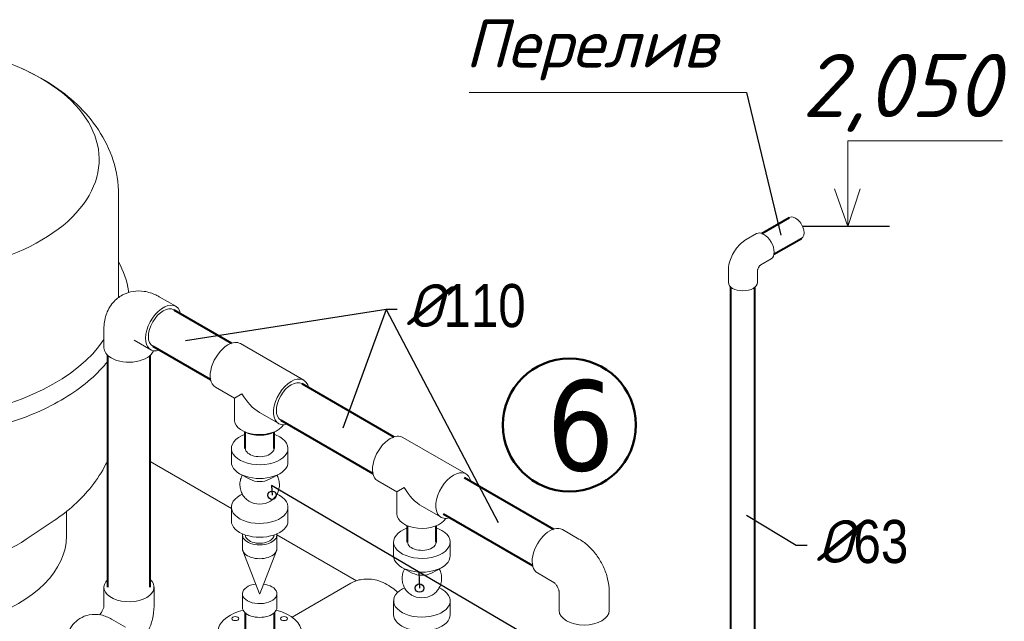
# Model space of a CAD drawing. Extents: x 4114239 to 5838486, y 780458 to 1383318.
# Tile 36 of 231: x 4339862 to 4347674, y 1009621 to 1014394. Entities that reach past the tile are written whole.
import ezdxf
from ezdxf.enums import TextEntityAlignment as Align

# ---------------------------------------------------------------- set-up
doc = ezdxf.new("R2010")
doc.units = 0
doc.header["$MEASUREMENT"] = 0
doc.layers.add('02', color=7, linetype='Continuous')
for name, color, linetype, lineweight in [('1', 7, 'Continuous', 50), ('1-A', 1, 'Continuous', 40), ('Линия', 7, 'Continuous', 35), ('Основные', 160, 'Continuous', 40)]:
    doc.layers.add(name, color=color, linetype=linetype, lineweight=lineweight)
doc.layers.add('Отметки', color=7, linetype='Continuous', lineweight=0, true_color=0x221726)
doc.styles.add('GOST_P', font='isocpeui.ttf')
doc.styles.add('ГОСТ 250', font='isocpeui.ttf', dxfattribs={"height": 300})

msp = doc.modelspace()

# ---------------------------------------------------------------- linework, layer by layer
at = {"color": 0, "linetype": 'Continuous', "lineweight": 0, "extrusion": (5.55112e-17, 0.816497, 0.57735)}
for p, q in [((4340646.145, 1012215.459, 0), (4340646.145, 1013004.9426)), ((4345707.9308, 1012696.6883), (4345626.3724, 1012649.6006, 0)), ((4345823.2718, 1012496.9119), (4345741.7299, 1012449.8337, 0)), ((4345484.568, 1012309.8127, 0), (4345484.568, 1012403.9882, 0)), ((4345715.25, 1012309.8127), (4345715.25, 1012403.9691, 0)), ((4340969.4034, 1012196.09, 0), (4341100.3261, 1012120.5018, 0)), ((4340530.3908, 1011942.6259, 0), (4340530.3908, 1011791.4495)), ((4340770.592, 1011851.7385, 0), (4340901.5147, 1011776.1503, 0)), ((4342115.9867, 1011534.1098), (4341613.7587, 1011824.0713, 0)), ((4341566.6556, 1011392.131, 0), (4341414.9473, 1011479.7198)), ((4341624.8861, 1011425.7504, 0), (4341566.6556, 1011392.131, 0)), ((4341566.6556, 1011216.9534, 0), (4341566.6556, 1011392.131, 0)), ((4341917.1753, 1011189.7584, 0), (4341765.467, 1011277.3472, 0)), ((4343403.6843, 1010790.6573, 0), (4342901.4564, 1011080.6187)), ((4341541.3934, 1010883.9067, 0), (4341541.3934, 1010992.952, 0)), ((4341990.6161, 1010883.9067), (4341990.6161, 1010992.952, 0)), ((4341541.3934, 1010516.4653, 0), (4340896.1431, 1010889.0008, 0)), ((4341688.8616, 1010747.5656), (4341611.7184, 1010789.6623)), ((4341843.1479, 1010747.5656, 0), (4341920.2911, 1010789.6623)), ((4342854.3532, 1010648.6784, 0), (4342702.645, 1010736.2672, 0)), ((4342912.5838, 1010682.2978, 0), (4342854.3532, 1010648.6784)), ((4342854.3532, 1010473.5008), (4342854.3532, 1010648.6784, 0)), ((4341628.4583, 1010630.4103, 0), (4341611.7184, 1010621.2754, 0)), ((4341903.5512, 1010630.4103), (4341920.2911, 1010621.2754, 0)), ((4340233.4583, 1010297.5367, 0), (4340233.4583, 1010492.337)), ((4341541.3934, 1010417.9857), (4341541.3934, 1010527.0311)), ((4341990.6161, 1010417.9857), (4341990.6161, 1010527.0311, 0)), ((4343204.8729, 1010446.3058, 0), (4343053.1646, 1010533.8946)), ((4339914.7321, 1010272.3594, 0), (4340134.9236, 1010420.1291)), ((4344298.8918, 1010273.809), (4344167.9691, 1010349.3972)), ((4341629.4168, 1010196.998), (4341629.4168, 1010306.0433, 0)), ((4341652.1814, 1010306.0433), (4341652.1814, 1010306.1905)), ((4341879.8281, 1010306.0433, 0), (4341879.8281, 1010306.1905)), ((4342534.1136, 1009943.3181, 0), (4341902.5528, 1010307.9498, 0)), ((4341902.5928, 1010196.998, 0), (4341902.5928, 1010306.0433)), ((4342828.5104, 1010140.7894, 0), (4342828.5104, 1010249.8347, 0)), ((4343277.7331, 1010140.7894, 0), (4343277.7331, 1010249.8347, 0)), ((4341765.9752, 1009840.1185), (4341632.7917, 1010179.5763)), ((4341766.0344, 1009840.1185), (4341899.2179, 1010179.5763, 0)), ((4342975.9786, 1010004.4483), (4342898.8354, 1010046.545, 0)), ((4343130.2649, 1010004.4483, 0), (4343207.4081, 1010046.545)), ((4344099.9602, 1009929.5269), (4343969.1577, 1010005.0458, 0)), ((4340530.3899, 1009740.1798, 0), (4340530.3899, 1009891.3562, 0)), ((4340928.0127, 1009740.1798, 0), (4340928.0127, 1009891.3562)), ((4342488.5079, 1009922.742, 0), (4342023.1095, 1009654.0441)), ((4342915.5753, 1009887.293, 0), (4342898.8354, 1009878.1581, 0)), ((4343190.6682, 1009887.293, 0), (4343207.4081, 1009878.1581, 0)), ((4344141.4702, 1009857.6295), (4344141.4702, 1009706.5918, 0)), ((4344539.093, 1009857.7683), (4344539.093, 1009706.5918)), ((4341629.4168, 1009731.077, 0), (4341629.4168, 1009840.1223)), ((4341902.5928, 1009731.077, 0), (4341902.5928, 1009840.1223, 0)), ((4342828.5104, 1009674.8684), (4342828.5104, 1009783.9138)), ((4343277.7331, 1009674.8684), (4343277.7331, 1009783.9138, 0)), ((4340700.9873, 1009575.2936), (4340591.5273, 1009638.4903, 0))]:
    msp.add_line(p, q, dxfattribs=at)
at = {"linetype": 'Continuous', "lineweight": 40, "extrusion": (5.55112e-17, 0.816497, 0.57735)}
for p, q in [((4345750.0521, 1012698.2256, 0), (4345969.1405, 1012824.7163)), ((4345845.6637, 1012532.6214, 0), (4346064.7521, 1012659.1122)), ((4345504.2974, 1008314.6786), (4345504.2974, 1012272.5659, 0)), ((4345695.5206, 1008314.6786), (4345695.5206, 1012272.5659, 0)), ((4341084.3908, 1012092.9011, 0), (4341543.8403, 1011827.6378, 0)), ((4340562.2613, 1009891.3567, 0), (4340562.2613, 1011729.1151)), ((4340896.1431, 1009891.3567, 0), (4340896.1431, 1011729.1151)), ((4340917.4499, 1011803.751), (4341376.8995, 1011538.4877, 0)), ((4342100.0514, 1011506.5092, 0), (4342831.538, 1011084.1852, 0)), ((4341933.1105, 1011217.3591), (4342664.5971, 1010795.0351)), ((4341652.1814, 1010992.952), (4341652.1814, 1011122.2951)), ((4341879.8281, 1010992.952), (4341879.8281, 1011122.2951, 0)), ((4343387.749, 1010763.0566), (4344098.0507, 1010352.9637, 0)), ((4343220.8082, 1010473.9065), (4343931.1098, 1010063.8136, 0)), ((4342939.2984, 1010249.8347), (4342939.2984, 1010379.4079)), ((4343166.945, 1010249.8347, 0), (4343166.945, 1010379.3733)), ((4341652.1777, 1009687.4893), (4341652.1487, 1009512.2692)), ((4341879.8243, 1009687.4827, 0), (4341879.7954, 1009512.2316, 0))]:
    msp.add_line(p, q, dxfattribs=at)
for p, q in [((4346763.4569, 1012753.3093), (4346073.9798, 1012753.3093)), ((4342770.2486, 1012093.7758), (4342424.4658, 1011153.4623)), ((4342770.2486, 1012093.7758), (4343657.2272, 1010405.4487)), ((4341858.8119, 1010698.8022), (4341864.6902, 1010621.3879, 0)), ((4343029.1466, 1010011.8508), (4343033.7614, 1009885.0893, 0))]:
    msp.add_line(p, q)
at = {"color": 7, "lineweight": 25, "ltscale": 1000}
for points in [[(4342857.7567, 1012093.7758), (4342770.2486, 1012093.7758), (4341176.3927, 1011845.0999)], [(4344761.6049, 1009046.3143), (4344674.0968, 1009046.3143), (4341858.8119, 1010698.8022)], [(4346110.6959, 1010222.4102), (4346023.1878, 1010222.4102), (4345626.9608, 1010461.0231)]]:
    msp.add_lwpolyline(points, dxfattribs=at)
for centre in [(4341864.6902, 1010621.3879, 0), (4343033.7614, 1009885.0893, 0)]:
    msp.add_circle(centre, 33.3336)
at = {"color": 0, "linetype": 'Continuous', "lineweight": 0, "extrusion": (4.28451e-17, 2.22045e-16, -1)}
for start_param, end_param in [(5.497787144, 10.751200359), (4.868965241, 5.497787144)]:
    msp.add_ellipse((4338916.0305, 1013285.5763, 0), major_axis=(1576.5228, 0), ratio=0.577350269, start_param=start_param, end_param=end_param, dxfattribs=at)
at = {"color": 0, "linetype": 'Continuous', "lineweight": 0, "extrusion": (-3.51927e-17, 1.71978e-16, -1)}
msp.add_ellipse((4346016.9463, 1012741.9143), major_axis=(-47.8058, 82.8021), ratio=0.577350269, start_param=0, end_param=3.141592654, dxfattribs=at)
at = {"color": 0, "linetype": 'Continuous', "lineweight": 0, "extrusion": (-9.07038e-17, 2.68126e-16, -1)}
msp.add_ellipse((4345765.6013, 1012596.8001), major_axis=(57.6705, -99.8882), ratio=0.577350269, start_param=3.141592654, end_param=6.283185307, dxfattribs=at)
at = {"color": 0, "linetype": 'Continuous', "lineweight": 0, "extrusion": (1.11022e-16, 1.66533e-16, -1)}
msp.add_ellipse((4345599.909, 1012309.8127), major_axis=(-115.341, 0), ratio=0.577350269, start_param=3.141592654, end_param=6.283185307, dxfattribs=at)
at = {"color": 0, "linetype": 'Continuous', "lineweight": 0, "extrusion": (1.10897e-16, 2.22045e-16, -1)}
for start_param, end_param in [(0, 0.026277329), (0.367872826, 2.32529878)]:
    msp.add_ellipse((4338916.0305, 1012215.459, 0), major_axis=(1730.1145, 0), ratio=0.577350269, start_param=start_param, end_param=end_param, dxfattribs=at)
at = {"color": 0, "linetype": 'Continuous', "lineweight": 0, "extrusion": (3.51927e-17, 1.71978e-16, -1)}
for start_param, end_param in [(0.785398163, 3.715668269), (5.709109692, 7.068583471)]:
    msp.add_ellipse((4341000.9204, 1011948.326), major_axis=(-99.4057, -172.1757), ratio=0.577350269, start_param=start_param, end_param=end_param, dxfattribs=at)
at = {"color": 0, "linetype": 'Continuous', "lineweight": 0, "extrusion": (1.11556e-17, 1.85856e-16, -1)}
for centre in [(4341000.9204, 1011948.326, 0), (4342016.581, 1011361.9341)]:
    msp.add_ellipse(centre, major_axis=(83.4704, 144.575), ratio=0.577350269, start_param=3.141592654, end_param=6.283185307, dxfattribs=at)
at = {"color": 0, "linetype": 'Continuous', "lineweight": 0, "extrusion": (8.69853e-17, 2.06174e-16, -1)}
for centre, start_param, end_param in [((4341514.353, 1011651.8955, 0), 3.141592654, 5.497787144), ((4341514.353, 1011651.8955, 0), 5.497787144, 6.283185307), ((4342016.581, 1011361.9341), 2.567517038, 5.497787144), ((4342016.581, 1011361.9341), 5.497787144, 6.857260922), ((4342802.0507, 1010908.443), 3.141592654, 5.497787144), ((4342802.0507, 1010908.443), 5.497787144, 6.283185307), ((4343304.2786, 1010618.4815, 0), 5.497787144, 6.857260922), ((4343304.2786, 1010618.4815, 0), 2.567517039, 5.497787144)]:
    msp.add_ellipse(centre, major_axis=(99.4057, 172.1757), ratio=0.577350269, start_param=start_param, end_param=end_param, dxfattribs=at)
at = {"color": 0, "linetype": 'Continuous', "lineweight": 0, "extrusion": (-1.56577e-16, 1.66533e-16, -1)}
for start_param, end_param in [(5.497787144, 6.283185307), (3.3467117, 5.497787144)]:
    msp.add_ellipse((4340729.2022, 1011791.4495), major_axis=(-198.8114, 0), ratio=0.577350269, start_param=start_param, end_param=end_param, dxfattribs=at)
at = {"color": 0, "linetype": 'Continuous', "lineweight": 0, "extrusion": (-1.48742e-17, 2.47807e-16, -1)}
for centre in [(4341765.467, 1011506.9148, 0), (4343053.1646, 1010763.4623)]:
    msp.add_ellipse(centre, major_axis=(-140.5809, 243.4933), ratio=0.577350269, start_param=3.926990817, end_param=4.71238898, dxfattribs=at)
at = {"color": 0, "linetype": 'Continuous', "lineweight": 0, "extrusion": (-1.42338e-16, 1.66533e-16, -1)}
for centre in [(4341765.467, 1011216.9534), (4343053.1646, 1010473.5008, 0)]:
    msp.add_ellipse(centre, major_axis=(-198.8114, 0), ratio=0.577350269, start_param=3.465274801, end_param=6.283185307, dxfattribs=at)
at = {"color": 0, "linetype": 'Continuous', "lineweight": 0, "extrusion": (1.10799e-16, 2.22045e-16, -1)}
for centre, major_axis, start_param, end_param in [((4341766.0048, 1010992.952, 0), (224.6114, 0), 5.497787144, 10.46415575), ((4341766.0048, 1010992.952, 0), (224.6114, 0), 5.243807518, 5.497787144), ((4341766.0048, 1010883.9067), (224.6114, 0), 0, 3.141592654), ((4341766.0048, 1010794.6878), (112.3057, 0), 0.813576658, 2.328015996), ((4341766.0048, 1010527.0311, 0), (224.6114, 0), 5.497787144, 10.238354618), ((4341766.0048, 1010616.25), (112.3057, 0), 0.75876046, 2.382832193), ((4341766.0048, 1010527.0311, 0), (224.6114, 0), 5.46960865, 5.497787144), ((4341766.0048, 1010417.9857, 0), (224.6114, 0), 0, 3.141592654), ((4343053.1217, 1010249.8347, 0), (224.6114, 0), 5.497787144, 10.46415575), ((4343053.1217, 1010249.8347, 0), (224.6114, 0), 5.243807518, 5.497787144), ((4343053.1217, 1010140.7894, 0), (224.6114, 0), 0, 3.141592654), ((4343053.1217, 1010051.5705), (112.3057, 0), 0.813576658, 2.328015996), ((4343053.1217, 1009783.9138, 0), (224.6114, 0), 5.497787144, 10.238354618), ((4343053.1217, 1009783.9138, 0), (224.6114, 0), 5.46960865, 5.497787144), ((4343053.1217, 1009873.1327), (112.3057, 0), 0.75876046, 2.382832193), ((4343053.1217, 1009674.8684, 0), (224.6114, 0), 0, 3.141592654)]:
    msp.add_ellipse(centre, major_axis=major_axis, ratio=0.577350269, start_param=start_param, end_param=end_param, dxfattribs=at)
at = {"color": 0, "linetype": 'Continuous', "lineweight": 0, "extrusion": (1.90765e-17, 1.66533e-16, -1)}
for start_param, end_param in [(0.785398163, 2.340342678), (0.775540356, 0.785398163)]:
    msp.add_ellipse((4341766.0048, 1011192.8016, 0), major_axis=(166.9409, 0), ratio=0.577350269, start_param=start_param, end_param=end_param, dxfattribs=at)
at = {"color": 0, "linetype": 'Continuous', "lineweight": 0, "extrusion": (2.73488e-17, 1.66533e-16, -1)}
for centre, start_param, end_param in [((4341766.0048, 1010992.952, 0), 0.785398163, 3.141592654), ((4341766.0048, 1010992.952, 0), 0, 0.785398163), ((4341766.0048, 1010306.0433), 0.785398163, 3.141592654), ((4341766.0048, 1010306.0433), 0, 0.785398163), ((4343053.1217, 1010249.8347, 0), 0.785398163, 3.141592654), ((4343053.1217, 1010249.8347, 0), 0, 0.785398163)]:
    msp.add_ellipse(centre, major_axis=(113.8233, 0), ratio=0.577350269, start_param=start_param, end_param=end_param, dxfattribs=at)
at = {"color": 0, "linetype": 'Continuous', "lineweight": 0, "extrusion": (3.89112e-17, 2.3393e-16, -1)}
msp.add_ellipse((4344068.5634, 1010177.2215), major_axis=(-99.4057, -172.1757), ratio=0.577350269, start_param=0, end_param=3.141592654, dxfattribs=at)
at = {"color": 0, "linetype": 'Continuous', "lineweight": 0, "extrusion": (-1.91698e-17, 1.66533e-16, -1)}
for centre, start_param in [((4338916.0305, 1010297.5367), 0), ((4338916.0305, 1010768.4142, 0), 0.710448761)]:
    msp.add_ellipse(centre, major_axis=(1317.4278, 0), ratio=0.577350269, start_param=start_param, end_param=2.085546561, dxfattribs=at)
at = {"color": 0, "linetype": 'Continuous', "lineweight": 0, "extrusion": (1.01092e-16, 1.66533e-16, -1)}
for centre, start_param, end_param in [((4341766.0048, 1010306.0433), 6.173473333, 9.534489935), ((4341766.0048, 1010196.998, 0), 0, 3.141592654), ((4341766.0048, 1009840.1223, 0), 5.497787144, 10.772592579), ((4341766.0048, 1009840.1223, 0), 4.935370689, 5.497787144), ((4341766.0048, 1009731.077), 0, 3.141592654)]:
    msp.add_ellipse(centre, major_axis=(136.588, 0), ratio=0.577350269, start_param=start_param, end_param=end_param, dxfattribs=at)
at = {"color": 0, "linetype": 'Continuous', "lineweight": 0, "extrusion": (2.46519e-32, 2.22045e-16, -1)}
for start_param, end_param in [(0.785398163, 3.715676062), (5.709117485, 7.068583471)]:
    msp.add_ellipse((4340729.2013, 1009891.3562, 0), major_axis=(198.8114, 0), ratio=0.577350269, start_param=start_param, end_param=end_param, dxfattribs=at)
at = {"color": 0, "linetype": 'Continuous', "lineweight": 0, "extrusion": (1.96046e-17, 2.22045e-16, -1)}
msp.add_ellipse((4341766.0048, 1009840.1223, 0), major_axis=(0.0304, 0), ratio=0.577350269, start_param=0.222759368, end_param=2.918833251, dxfattribs=at)
at = {"color": 0, "linetype": 'Continuous', "lineweight": 0, "extrusion": (-7.45876e-17, 2.22045e-16, -1)}
for start_param, end_param in [(5.497787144, 7.451398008), (1.973503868, 5.497787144)]:
    msp.add_ellipse((4341765.9833, 1009531.0764, 0), major_axis=(-333.8818, 0), ratio=0.577350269, start_param=start_param, end_param=end_param, dxfattribs=at)
at = {"color": 0, "linetype": 'Continuous', "lineweight": 0, "extrusion": (-2.41957e-17, 2.22045e-16, -1)}
msp.add_ellipse((4344340.2816, 1009706.5918), major_axis=(-198.8114, 0), ratio=0.577350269, start_param=3.141592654, end_param=6.283185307, dxfattribs=at)
at = {"color": 0, "linetype": 'Continuous', "lineweight": 0, "extrusion": (-1.13953e-16, 1.66533e-16, -1)}
for centre in [(4341572.8187, 1009642.6, 0), (4341959.1479, 1009642.6, 0)]:
    msp.add_ellipse(centre, major_axis=(-27.3176, 0), ratio=0.577350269, dxfattribs=at)
at = {"color": 0, "linetype": 'Continuous', "lineweight": 0}
for points, knots in [([(4339883.2939, 1014004.3312, 0), (4339963.7817, 1013968.2258), (4340040.9124, 1013926.88, 0), (4340186.5635, 1013832.5743), (4340255.1253, 1013779.6035, 0), (4340380.781, 1013660.2482, 0), (4340437.9244, 1013593.7786, 0), (4340535.379, 1013446.137, 0), (4340575.6101, 1013364.7932, 0), (4340631.1388, 1013190.6417, 0), (4340646.145, 1013097.8871), (4340646.145, 1013004.9426)], [1.4459368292, 1.4459368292, 1.4459368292, 1.4459368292, 1.6279883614, 1.6279883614, 1.8100398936, 1.8100398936, 1.9920914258, 1.9920914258, 2.174142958, 2.174142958, 2.3561944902, 2.3561944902, 2.3561944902, 2.3561944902]), ([(4345626.3724, 1012649.6006, 0), (4345608.5031, 1012639.2837), (4345592.7248, 1012627.0209, 0), (4345564.2588, 1012599.906, 0), (4345551.5855, 1012585.0202), (4345529.1519, 1012553.2478), (4345519.4017, 1012536.3599, 0), (4345503.1028, 1012501.0458), (4345496.548, 1012482.6274), (4345487.2988, 1012444.4177, 0), (4345484.568, 1012424.6219, 0), (4345484.568, 1012403.9882, 0)], [1.570796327, 1.570796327, 1.570796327, 1.570796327, 1.884955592, 1.884955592, 2.199114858, 2.199114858, 2.513274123, 2.513274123, 2.827433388, 2.827433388, 3.141592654, 3.141592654, 3.141592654, 3.141592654]), ([(4340646.145, 1012473.2711), (4340686.3575, 1012398.949, 0), (4340713.2093, 1012321.2422, 0), (4340726.0654, 1012238.2923, 0), (4340726.6507, 1012234.2694), (4340727.1983, 1012230.244)], [2.0534197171, 2.0534197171, 2.0534197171, 2.0534197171, 2.2669506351, 2.2669506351, 2.2778256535, 2.2778256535, 2.2778256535, 2.2778256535]), ([(4345741.7354, 1012449.837, 0), (4345741.7354, 1012449.837), (4345741.3754, 1012449.6173), (4345740.1125, 1012448.6662), (4345739.1659, 1012447.893), (4345736.9218, 1012445.8103), (4345735.6185, 1012444.4928, 0), (4345732.8091, 1012441.3394, 0), (4345731.2962, 1012439.4819), (4345728.2352, 1012435.3258, 0), (4345726.689, 1012433.0103), (4345723.7661, 1012428.1465, 0), (4345722.3947, 1012425.5939), (4345720.0014, 1012420.5847, 0), (4345718.9758, 1012418.1273, 0), (4345717.3469, 1012413.6464), (4345716.7278, 1012411.6088, 0), (4345715.8576, 1012408.1971), (4345715.5899, 1012406.7945, 0), (4345715.2918, 1012404.781, 0), (4345715.2561, 1012404.1501), (4345715.25, 1012403.9747), (4345715.2498, 1012403.9627), (4345715.2498, 1012403.9627)], [1.589507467, 1.589507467, 1.589507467, 1.589507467, 1.721865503, 1.721865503, 1.865660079, 1.865660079, 2.011857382, 2.011857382, 2.165134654, 2.165134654, 2.325880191, 2.325880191, 2.490542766, 2.490542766, 2.653268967, 2.653268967, 2.809049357, 2.809049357, 2.956819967, 2.956819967, 3.100520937, 3.100520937, 3.122881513, 3.122881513, 3.122881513, 3.122881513]), ([(4340530.3908, 1011942.6259, 0), (4340530.3908, 1011977.6811, 0), (4340534.9454, 1012014.4369), (4340558.9093, 1012085.7642), (4340577.0312, 1012120.35), (4340624.5285, 1012174.2519), (4340650.065, 1012194.8829, 0), (4340704.9445, 1012224.2582), (4340733.6579, 1012233.6463), (4340792.4776, 1012243.2896, 0), (4340822.3455, 1012242.8006), (4340883.9739, 1012233.7201), (4340914.6013, 1012223.3946, 0), (4340951.5932, 1012205.9167), (4340960.6511, 1012201.1432), (4340969.4034, 1012196.09, 0)], [0, 0, 0, 0, 0.314159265, 0.314159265, 0.593336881, 0.593336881, 0.803956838, 0.803956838, 1.000078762, 1.000078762, 1.21430889, 1.21430889, 1.480225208, 1.480225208, 1.570796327, 1.570796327, 1.570796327, 1.570796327]), ([(4340562.2613, 1011685.9113), (4340537.985, 1011655.1607, 0), (4340511.3222, 1011625.2136, 0), (4340383.1666, 1011496.4474, 0), (4340257.3815, 1011407.4438), (4339964.4413, 1011257.0309), (4339796.8941, 1011195.921), (4339438.1941, 1011107.9989, 0), (4339247.1564, 1011081.1322, 0), (4338860.6582, 1011063.9416, 0), (4338665.2763, 1011073.5576, 0), (4338289.225, 1011128.334), (4338108.6309, 1011173.4997, 0), (4337836.0455, 1011274.6786, 0), (4337734.7617, 1011321.7762), (4337642.8561, 1011374.8576, 0)], [2.783856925, 2.783856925, 2.783856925, 2.783856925, 2.87773726, 2.87773726, 3.200097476, 3.200097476, 3.525502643, 3.525502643, 3.850104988, 3.850104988, 4.174127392, 4.174127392, 4.498363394, 4.498363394, 4.712574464, 4.712574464, 4.712574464, 4.712574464]), ([(4340562.2613, 1010901.9582), (4340556.9142, 1010890.2698, 0), (4340551.3476, 1010878.7162, 0), (4340513.9609, 1010804.8157, 0), (4340476.1621, 1010746.602), (4340391.5952, 1010639.0854), (4340344.8292, 1010589.7367), (4340244.5875, 1010499.1173, 0), (4340191.0958, 1010457.826), (4340134.9236, 1010420.1291)], [2.614420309, 2.614420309, 2.614420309, 2.614420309, 2.6403739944, 2.6403739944, 2.7824637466, 2.7824637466, 2.9245534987, 2.9245534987, 3.0666432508, 3.0666432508, 3.0666432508, 3.0666432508]), ([(4341628.4583, 1010780.5275, 0), (4341625.9854, 1010775.9954), (4341623.7343, 1010771.3371), (4341619.1853, 1010760.5983, 0), (4341617.0181, 1010754.4402), (4341613.4726, 1010741.9267, 0), (4341612.0874, 1010735.5471, 0), (4341610.1244, 1010722.69, 0), (4341609.5427, 1010716.1877), (4341609.1926, 1010703.1864, 0), (4341609.4235, 1010696.6622, 0), (4341610.6917, 1010683.7181, 0), (4341611.7315, 1010677.2732), (4341614.5983, 1010664.587, 0), (4341616.431, 1010658.3213, 0), (4341620.8521, 1010646.0897), (4341623.4491, 1010640.1002, 0), (4341629.3559, 1010628.5128), (4341632.6771, 1010622.8925, 0), (4341639.978, 1010612.1289, 0), (4341643.9719, 1010606.9649), (4341652.5537, 1010597.192), (4341657.1583, 1010592.5642), (4341666.8881, 1010583.9335), (4341672.0321, 1010579.9138), (4341679.7234, 1010574.6404), (4341682.0951, 1010573.1067), (4341684.5057, 1010571.6388, 0)], [27.046085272, 27.046085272, 27.046085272, 27.046085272, 32.145621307, 32.145621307, 38.573055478, 38.573055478, 45.000486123, 45.000486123, 51.427914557, 51.427914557, 57.85534182, 57.85534182, 64.282768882, 64.282768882, 70.710196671, 70.710196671, 77.137626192, 77.137626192, 83.565058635, 83.565058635, 89.992495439, 89.992495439, 96.419938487, 96.419938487, 102.847390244, 102.847390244, 105.636958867, 105.636958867, 105.636958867, 105.636958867]), ([(4341847.5038, 1010571.6388, 0), (4341853.0653, 1010575.0255, 0), (4341858.4256, 1010578.7668, 0), (4341868.6128, 1010586.8663, 0), (4341873.4599, 1010591.2394), (4341882.5557, 1010600.5359, 0), (4341886.8219, 1010605.4774, 0), (4341894.6919, 1010615.8322), (4341898.3109, 1010621.2655, 0), (4341904.8332, 1010632.518), (4341907.749, 1010638.3589, 0), (4341912.8224, 1010650.3347), (4341914.9898, 1010656.4927), (4341918.5357, 1010669.006), (4341919.9211, 1010675.3856, 0), (4341921.8846, 1010688.2426), (4341922.4664, 1010694.7449, 0), (4341922.817, 1010707.7462, 0), (4341922.5864, 1010714.2704), (4341921.3186, 1010727.2146, 0), (4341920.279, 1010733.6595), (4341917.4125, 1010746.3458, 0), (4341915.5801, 1010752.6116), (4341911.1594, 1010764.8433), (4341908.5626, 1010770.8329), (4341904.942, 1010777.936), (4341904.2558, 1010779.2365, 0), (4341903.5512, 1010780.5274, 0)], [0, 0, 0, 0, 6.435830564, 6.435830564, 12.863278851, 12.863278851, 19.290735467, 19.290735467, 25.718182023, 25.718182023, 32.145621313, 32.145621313, 38.573055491, 38.573055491, 45.000486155, 45.000486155, 51.42791459, 51.42791459, 57.855341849, 57.855341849, 64.282768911, 64.282768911, 70.710196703, 70.710196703, 77.137626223, 77.137626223, 78.590198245, 78.590198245, 78.590198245, 78.590198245]), ([(4344539.093, 1009857.7683), (4344539.093, 1009892.8235), (4344534.456, 1009926.3939), (4344518.7868, 1009991.1258), (4344507.6917, 1010022.2951, 0), (4344480.1176, 1010082.0387, 0), (4344463.628, 1010110.5996, 0), (4344425.6755, 1010164.3512, 0), (4344404.2297, 1010189.5446, 0), (4344356.0048, 1010235.4804, 0), (4344329.2505, 1010256.2814), (4344298.8918, 1010273.809)], [3.141592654, 3.141592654, 3.141592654, 3.141592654, 3.455751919, 3.455751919, 3.769911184, 3.769911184, 4.08407045, 4.08407045, 4.398229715, 4.398229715, 4.71238898, 4.71238898, 4.71238898, 4.71238898]), ([(4342915.5752, 1010037.4101, 0), (4342913.1024, 1010032.8781, 0), (4342910.8512, 1010028.2198), (4342906.3023, 1010017.4809, 0), (4342904.1351, 1010011.3229), (4342900.5896, 1009998.8094, 0), (4342899.2044, 1009992.4298, 0), (4342897.2414, 1009979.5727, 0), (4342896.6597, 1009973.0704), (4342896.3096, 1009960.0691, 0), (4342896.5404, 1009953.5449), (4342897.8086, 1009940.6008, 0), (4342898.8484, 1009934.1559), (4342901.7153, 1009921.4697, 0), (4342903.5479, 1009915.204, 0), (4342907.969, 1009902.9724), (4342910.566, 1009896.9829, 0), (4342916.4728, 1009885.3955), (4342919.794, 1009879.7752, 0), (4342927.0949, 1009869.0116, 0), (4342931.0888, 1009863.8476), (4342939.6707, 1009854.0747), (4342944.2753, 1009849.4469), (4342954.0051, 1009840.8162), (4342959.1491, 1009836.7965, 0), (4342966.8403, 1009831.5231, 0), (4342969.2121, 1009829.9894), (4342971.6227, 1009828.5215)], [27.046085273, 27.046085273, 27.046085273, 27.046085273, 32.145621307, 32.145621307, 38.573055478, 38.573055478, 45.000486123, 45.000486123, 51.427914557, 51.427914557, 57.85534182, 57.85534182, 64.282768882, 64.282768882, 70.710196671, 70.710196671, 77.137626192, 77.137626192, 83.565058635, 83.565058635, 89.992495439, 89.992495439, 96.419938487, 96.419938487, 102.847390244, 102.847390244, 105.636958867, 105.636958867, 105.636958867, 105.636958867]), ([(4343134.6208, 1009828.5215), (4343140.1823, 1009831.9082), (4343145.5426, 1009835.6495, 0), (4343155.7297, 1009843.749, 0), (4343160.5769, 1009848.122), (4343169.6726, 1009857.4186, 0), (4343173.9388, 1009862.3601, 0), (4343181.8088, 1009872.7149), (4343185.4279, 1009878.1482, 0), (4343191.9501, 1009889.4007), (4343194.866, 1009895.2416, 0), (4343199.9394, 1009907.2174), (4343202.1068, 1009913.3753), (4343205.6527, 1009925.8887), (4343207.0381, 1009932.2683), (4343209.0015, 1009945.1253), (4343209.5834, 1009951.6276, 0), (4343209.9339, 1009964.6289, 0), (4343209.7033, 1009971.1531), (4343208.4355, 1009984.0972, 0), (4343207.3959, 1009990.5422), (4343204.5295, 1010003.2284, 0), (4343202.6971, 1010009.4943), (4343198.2764, 1010021.726), (4343195.6795, 1010027.7155), (4343192.0589, 1010034.8187), (4343191.3727, 1010036.1192), (4343190.6682, 1010037.4101)], [0, 0, 0, 0, 6.435830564, 6.435830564, 12.863278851, 12.863278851, 19.290735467, 19.290735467, 25.718182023, 25.718182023, 32.145621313, 32.145621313, 38.573055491, 38.573055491, 45.000486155, 45.000486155, 51.42791459, 51.42791459, 57.855341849, 57.855341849, 64.282768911, 64.282768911, 70.710196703, 70.710196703, 77.137626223, 77.137626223, 78.590198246, 78.590198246, 78.590198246, 78.590198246]), ([(4342860.9286, 1009851.0258, 0), (4342847.2976, 1009863.5628, 0), (4342832.9875, 1009875.3518), (4342781.7777, 1009912.4752), (4342741.3975, 1009933.9427, 0), (4342658.7544, 1009956.2311, 0), (4342618.1536, 1009960.2231, 0), (4342546.2652, 1009948.8972), (4342515.9001, 1009938.5569), (4342488.5079, 1009922.742, 0)], [4.42412631, 4.42412631, 4.42412631, 4.42412631, 4.585272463, 4.585272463, 4.972778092, 4.972778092, 5.279173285, 5.279173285, 5.497787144, 5.497787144, 5.497787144, 5.497787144]), ([(4344141.4722, 1009857.5829, 0), (4344141.4722, 1009857.5829, 0), (4344141.4524, 1009858.0886, 0), (4344141.1979, 1009860.1562, 0), (4344140.9079, 1009861.9571, 0), (4344139.8773, 1009866.484, 0), (4344139.1366, 1009869.2126, 0), (4344137.1243, 1009875.356, 0), (4344135.8336, 1009878.7935, 0), (4344132.696, 1009886.0797), (4344130.827, 1009889.9399, 0), (4344126.6385, 1009897.6611, 0), (4344124.3087, 1009901.5195), (4344119.4749, 1009908.7558), (4344116.9722, 1009912.1368), (4344112.1711, 1009918.0459, 0), (4344109.8684, 1009920.6002, 0), (4344105.8177, 1009924.716, 0), (4344104.0491, 1009926.3166, 0), (4344101.3517, 1009928.5645), (4344100.4036, 1009929.2325), (4344099.969, 1009929.522), (4344099.9208, 1009929.552), (4344099.9208, 1009929.552, 0)], [3.180616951, 3.180616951, 3.180616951, 3.180616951, 3.293405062, 3.293405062, 3.435478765, 3.435478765, 3.578024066, 3.578024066, 3.726189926, 3.726189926, 3.88102207, 3.88102207, 4.039799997, 4.039799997, 4.197429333, 4.197429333, 4.349291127, 4.349291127, 4.494200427, 4.494200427, 4.635575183, 4.635575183, 4.673364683, 4.673364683, 4.673364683, 4.673364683]), ([(4340494.8256, 1009673.3801), (4340496.3476, 1009674.8315, 0), (4340498.0589, 1009676.5845), (4340502.0586, 1009681.0479, 0), (4340504.3902, 1009683.8845, 0), (4340509.1314, 1009690.2448), (4340511.54, 1009693.7936, 0), (4340516.1324, 1009701.2815, 0), (4340518.309, 1009705.2284), (4340522.159, 1009713.0327, 0), (4340523.8356, 1009716.8906), (4340526.5525, 1009724.0031), (4340527.6133, 1009727.2744), (4340529.1523, 1009732.8403, 0), (4340529.6542, 1009735.1723, 0), (4340530.2522, 1009738.6322, 0), (4340530.3566, 1009739.7873, 0), (4340530.3863, 1009740.2506), (4340530.3885, 1009740.2907, 0), (4340530.3899, 1009740.3185, 0)], [5.027468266, 5.027468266, 5.027468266, 5.027468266, 5.148820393, 5.148820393, 5.296986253, 5.296986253, 5.451818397, 5.451818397, 5.610596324, 5.610596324, 5.76822566, 5.76822566, 5.920087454, 5.920087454, 6.064996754, 6.064996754, 6.20637151, 6.20637151, 6.224274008, 6.224274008, 6.224274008, 6.224274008]), ([(4340837.0928, 1009465.5211, 0), (4340854.5913, 1009490.9178, 0), (4340869.8972, 1009517.7724, 0), (4340896.6114, 1009575.6529), (4340907.7066, 1009606.8223, 0), (4340923.3758, 1009671.5541, 0), (4340928.0127, 1009705.1246, 0), (4340928.0127, 1009740.1798, 0)], [5.3603018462, 5.3603018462, 5.3603018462, 5.3603018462, 5.6548667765, 5.6548667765, 5.9690260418, 5.9690260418, 6.2831853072, 6.2831853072, 6.2831853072, 6.2831853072]), ([(4340591.5273, 1009638.4903, 0), (4340566.4949, 1009652.9428, 0), (4340538.3708, 1009664.8437), (4340477.5588, 1009677.1378), (4340445.391, 1009678.4559, 0), (4340387.3209, 1009666.761), (4340362.0618, 1009657.0315), (4340318.4624, 1009629.954, 0), (4340299.9219, 1009613.321, 0), (4340268.788, 1009575.295), (4340256.8244, 1009553.7654), (4340237.9024, 1009506.0134), (4340232.6495, 1009479.8853), (4340229.8809, 1009446.2673), (4340229.5556, 1009437.8352), (4340229.5556, 1009429.5058, 0)], [4.71238898, 4.71238898, 4.71238898, 4.71238898, 5.026548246, 5.026548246, 5.305733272, 5.305733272, 5.51635795, 5.51635795, 5.712485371, 5.712485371, 5.926724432, 5.926724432, 6.192656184, 6.192656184, 6.283185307, 6.283185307, 6.283185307, 6.283185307])]:
    msp.add_open_spline(points, degree=3, knots=knots, dxfattribs=at)
at = {"layer": '02'}
msp.add_line((4345629.0202, 1013817.3233), (4345899.708, 1012683.8883), dxfattribs=at)
at = {"layer": '1'}
msp.add_circle((4344223.2133, 1011178.7314), 527.8193, dxfattribs=at)
at = {"layer": 'Линия', "linetype": 'ByBlock', "lineweight": 0, "ltscale": 10}
for p, q in [((4346431.0382, 1012753.3093), (4346431.0382, 1013432.4286)), ((4346431.0382, 1013432.4286), (4347658.2671, 1013432.4286)), ((4346431.0382, 1012753.3093), (4346325.6789, 1013051.2543)), ((4346431.0382, 1012753.3093), (4346530.1973, 1013051.2543))]:
    msp.add_line(p, q, dxfattribs=at)
at = {"layer": 'Отметки'}
msp.add_line((4343428.8222, 1013817.3233), (4345629.0202, 1013817.3233), dxfattribs=at)

# ---------------------------------------------------------------- texts
at = {"layer": '1', "ltscale": 20, "style": 'GOST_P'}
msp.add_text('2,050', height=501.96086, dxfattribs=at).set_placement((4346851.7592, 1013621.1293), align=Align.CENTER)
at = {"layer": '1-A', "insert": (4344042.1463, 1010804.0318), "char_height": 715.939611, "attachment_point": 7}
msp.add_mtext('\\P{\\fTahoma|b0|i0|c204|p32;6}', dxfattribs=at)
at = {"layer": 'Основные', "color": 0, "style": 'ГОСТ 250'}
msp.add_text('Перелив', height=379.41108, dxfattribs=at).set_placement((4343395.2549, 1014014.5592))
at = {"layer": 'Основные', "color": 0, "char_height": 341.469976, "attachment_point": 7, "style": 'ГОСТ 250'}
for s, insert in [('%%C{\\fArial Narrow|b0|i0|c0|p34;110}', (4342928.0365, 1011950.2475)), ('%%C{\\fArial Narrow|b0|i0|c0|p34;63}', (4346180.9758, 1010078.8819))]:
    msp.add_mtext(s, dxfattribs=dict(at, insert=insert))

doc.saveas('drawing.dxf')
